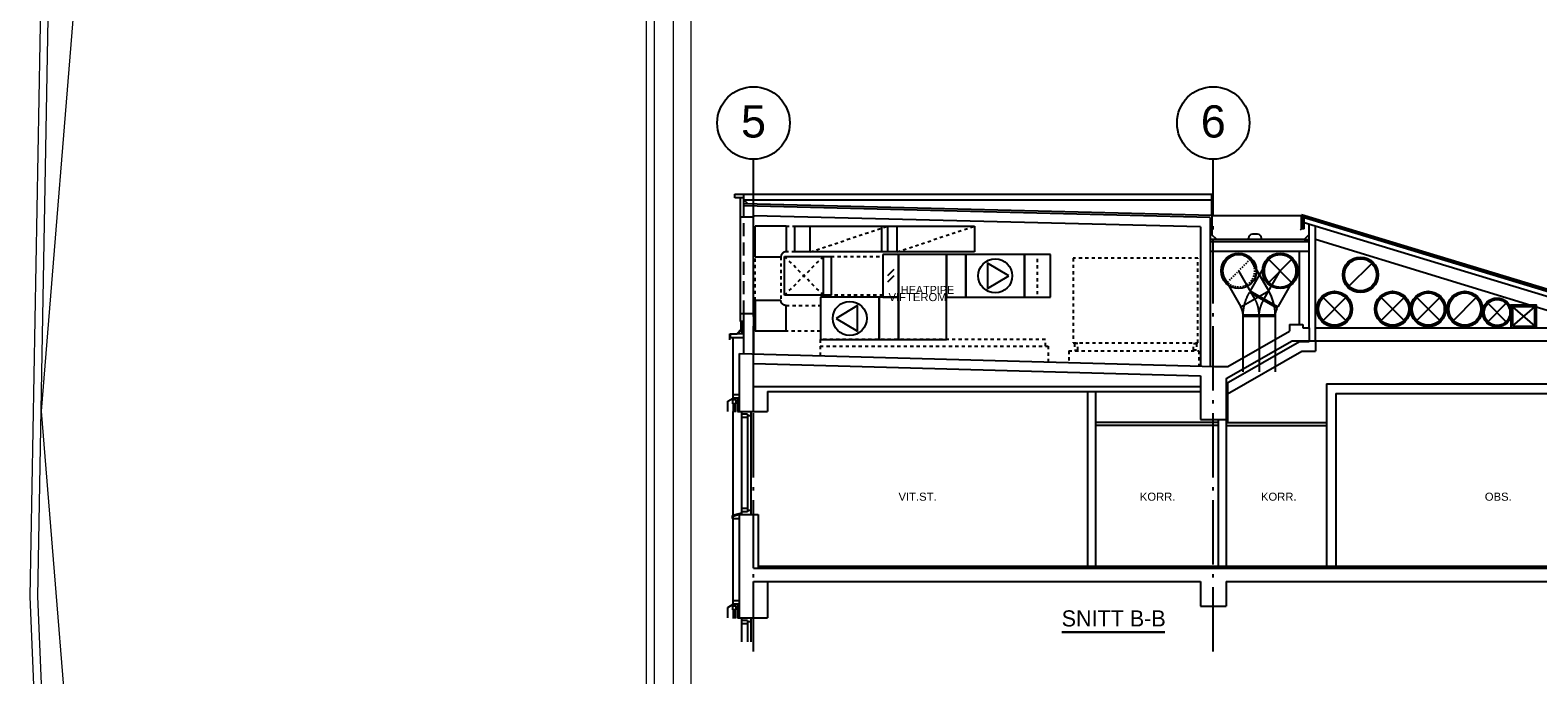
# Model space of a CAD drawing. Header units: millimetres. Extents: x 0 to 83727, y -867 to 61719.
# Tile 14 of 29: x 4977 to 28391, y 30645 to 40651. Entities that reach past the tile are written whole.
import ezdxf
from ezdxf.enums import TextEntityAlignment as Align

# ---------------------------------------------------------------- set-up
doc = ezdxf.new("R2010")
doc.units = ezdxf.units.MM
doc.header["$LTSCALE"] = 50
doc.header["$MEASUREMENT"] = 0
doc.header["$PDMODE"] = 1
for name, pattern in [('2V-CENT', [23, 20, -1.5, 0, -1.5]), ('CENTERLINE', [27, 20, -3, 1, -3]), ('DASHDOT', [1, 0.5, -0.25, 0, -0.25]), ('DASHED', [6, 4, -2]), ('DASHED_1', [2, 1, -1]), ('V-GOMD', [0.8, 0.4, -0.4])]:
    doc.linetypes.add(name, pattern=pattern)
doc.layers.get('0').update_dxf_attribs({"linetype": 'CONTINUOUS'})
for name, color, linetype in [('20606A200D001$0$A26-HEL1', 1, 'CONTINUOUS'), ('20606A200D001$0$A26-HEL2', 1, 'CONTINUOUS'), ('20606A200D001$0$A26-HEL3', 1, 'CONTINUOUS'), ('A12-CEN1', 7, 'DASHDOT'), ('A12-HEL1', 7, 'CONTINUOUS'), ('A12-HEL2', 7, 'CONTINUOUS'), ('A12-HEL3', 7, 'CONTINUOUS'), ('A12-HEL4', 7, 'CONTINUOUS'), ('A23-HEL1', 7, 'CONTINUOUS'), ('A23-HEL2', 7, 'CONTINUOUS'), ('A23-HEL3', 7, 'CONTINUOUS'), ('A23-STI1', 7, 'DASHED'), ('A24-HEL2', 7, 'CONTINUOUS'), ('A24-HEL3', 7, 'CONTINUOUS'), ('A26-HEL1', 7, 'CONTINUOUS'), ('A26-HEL2', 7, 'CONTINUOUS'), ('A26-HEL3', 7, 'CONTINUOUS'), ('A29-HEL2', 7, 'CONTINUOUS'), ('ATXT-HEL1', 7, 'CONTINUOUS'), ('ATXT-HEL2', 7, 'CONTINUOUS'), ('V003', 7, 'CONTINUOUS'), ('V050', 1, 'CONTINUOUS'), ('V051', 1, 'CONTINUOUS'), ('V060-', 3, 'CONTINUOUS')]:
    doc.layers.add(name, color=color, linetype=linetype)
doc.styles.add('FISO', font='fiso')
doc.styles.add('ISO', font='ISO')
doc.styles.get("Standard").update_dxf_attribs({"font": 'arial.ttf'})

# ---------------------------------------------------------------- blocks, each defined once
blk = doc.blocks.new('KRBOJ90_U', base_point=(16239.9, 22615))
at = {"color": 0, "linetype": 'ByBlock'}
for p, q in [((16239.2, 22615.5), (16239.4, 22615.5)), ((16239.2, 22614.5), (16239.2, 22615.5)), ((16239.4, 22615.5), (16240.4, 22615.5)), ((16239.4, 22614.5), (16239.4, 22615.5)), ((16240.4, 22615.5), (16240.4, 22614.5)), ((16239.4, 22614.5), (16239.2, 22614.5)), ((16240.4, 22614.5), (16239.4, 22614.5))]:
    blk.add_line(p, q, dxfattribs=at)
blk.add_point((16239.2, 22615), dxfattribs=at)
blk = doc.blocks.new('2RBOJ90_U', base_point=(16239.9, 22615))
blk.add_point((16239.2, 22615))
at = {"color": 0, "linetype": 'ByBlock'}
blk.add_blockref('KRBOJ90_U', (16239.9, 22615), dxfattribs=at)
at = {"style": 'ISO', "flags": 3}
blk.add_attdef('0', (16239.9, 22615), '', height=1, dxfattribs=at)
blk = doc.blocks.new('V400', base_point=(16229, 22597))
for p, q in [((16229, 22598), (16229, 22597)), ((16230, 22598), (16229, 22598)), ((16230, 22597), (16230, 22598)), ((16229, 22597), (16230, 22597))]:
    blk.add_line(p, q)
blk = doc.blocks.new('KRBOJ90_P', base_point=(16233.5, 22600))
at = {"color": 0, "linetype": 'ByBlock'}
for p, q in [((16232.8, 22599.5), (16232.8, 22600.5)), ((16234, 22600.7), (16233, 22600.7)), ((16234, 22600.7), (16234, 22599.5)), ((16232.8, 22599.5), (16234, 22599.5))]:
    blk.add_line(p, q, dxfattribs=at)
blk.add_arc((16232.8, 22600.7), 0.2, 270, 360, dxfattribs=at)
blk = doc.blocks.new('2RBOJ90_P', base_point=(16233.5, 22600))
for p in [(16233.5, 22600.7), (16232.8, 22600)]:
    blk.add_point(p)
at = {"color": 0, "linetype": 'ByBlock'}
blk.add_blockref('KRBOJ90_P', (16233.5, 22600), dxfattribs=at)
at = {"style": 'ISO', "flags": 3}
blk.add_attdef('0', (16233.5, 22600), '', height=1, dxfattribs=at)
blk = doc.blocks.new('V407', base_point=(16228, 22591))
at = {"color": 1}
for p, q in [((16228.32, 22591), (16227.82, 22591.3)), ((16227.82, 22591.3), (16227.82, 22590.7)), ((16227.82, 22590.7), (16228.32, 22591))]:
    blk.add_line(p, q, dxfattribs=at)
blk.add_circle((16228, 22591), 0.4, dxfattribs=at)
blk = doc.blocks.new('KRBOJ90_N', base_point=(16242.5, 22615))
at = {"color": 0, "linetype": 'ByBlock'}
for p, q in [((16241.8, 22614.5), (16241.8, 22615.5)), ((16241.8, 22615.5), (16242, 22615.5)), ((16242, 22615.5), (16243, 22615.5)), ((16243, 22615.5), (16243, 22614.5)), ((16242, 22614.5), (16241.8, 22614.5)), ((16243, 22614.5), (16242, 22614.5))]:
    blk.add_line(p, q, dxfattribs=at)
at = {"color": 0, "linetype": 'V-GOMD'}
blk.add_line((16242, 22614.5), (16242, 22615.5), dxfattribs=at)
blk = doc.blocks.new('2RBOJ90_N', base_point=(16242.5, 22615))
blk.add_point((16241.8, 22615))
at = {"color": 0, "linetype": 'ByBlock'}
blk.add_blockref('KRBOJ90_N', (16242.5, 22615), dxfattribs=at)
at = {"style": 'ISO', "flags": 3}
blk.add_attdef('0', (16242.5, 22615), '', height=1, dxfattribs=at)
blk = doc.blocks.new('V406', base_point=(16230, 22594))
at = {"color": 1}
for p, q in [((16229.8, 22594), (16230.2, 22594.4)), ((16229.8, 22593.6), (16230.2, 22594))]:
    blk.add_line(p, q, dxfattribs=at)
at = {"color": 1, "const_width": 0.04}
for points in [[(16230, 22594.22, -1), (16230, 22594.18, -1), (16230, 22594.22, -1)], [(16230, 22593.82, -1), (16230, 22593.78, -1), (16230, 22593.82, -1)]]:
    blk.add_lwpolyline(points, format="xyb", dxfattribs=at)
blk = doc.blocks.new('C90', base_point=(16233, 22618))
at = {"color": 0, "linetype": 'ByBlock'}
blk.add_circle((16233, 22618), 0.5, dxfattribs=at)
blk = doc.blocks.new('FLC90', base_point=(0, 5))
at = {"color": 1}
blk.add_line((-0.346, 4.654), (0.346, 5.346), dxfattribs=at)
blk = doc.blocks.new('TLC90', base_point=(0, 4))
at = {"color": 1}
for p, q in [((-0.346, 4.346), (0.346, 3.654)), ((-0.346, 3.654), (0.346, 4.346))]:
    blk.add_line(p, q, dxfattribs=at)
blk = doc.blocks.new('FASADE-KLEDNING')
at = {"layer": 'A23-HEL1'}
for p, q in [((100, 1589), (100, 3200)), ((-30, 1624), (115, 1585)), ((115, 1585), (115, 1542)), ((53, 180), (113, 180)), ((53, 120), (53, 180)), ((53, 120), (113, 120)), ((53, 100), (113, 100)), ((53, 80), (113, 80)), ((53, 60), (113, 60)), ((53, 40), (113, 40)), ((53, 20), (113, 20)), ((53, 0), (113, 0)), ((113, 180), (113, 120))]:
    blk.add_line(p, q, dxfattribs=at)
at = {"layer": 'A23-HEL2'}
for p, q in [((0, 1600), (100, 1573)), ((100, 1538), (0, 1538)), ((100, 210), (100, 1573)), ((0, 260), (100, 260)), ((0, 210), (100, 210)), ((35, 0), (0, 0)), ((35, 210), (35, 0))]:
    blk.add_line(p, q, dxfattribs=at)
at = {"layer": 'A23-HEL3'}
for p, q in [((185, 160), (100, 210)), ((185, 0), (185, 160))]:
    blk.add_line(p, q, dxfattribs=at)
blk = doc.blocks.new('SN-BLBMC')
at = {"layer": 'A12-CEN1', "linetype": 'CENTERLINE'}
for p, q in [((1659, 652), (1659, 8293)), ((8799, 652), (8799, 8293)), ((16329, 652), (16329, 8293))]:
    blk.add_line(p, q, dxfattribs=at)
at = {"layer": 'A12-HEL1'}
for p, q in [((10389, 5677), (14694, 5677)), ((10389, 5477), (14694, 5477)), ((1474, 4377), (1474, 2777)), ((1564, 4334), (1474, 4334)), ((1564, 4284), (1474, 4284)), ((1564, 4334), (1564, 2820)), ((1619, 4311), (1564, 4311)), ((1619, 4377), (1619, 2777)), ((15974, 3882), (15974, 2797)), ((16041, 3815), (15974, 3815)), ((15974, 3765), (16041, 3765)), ((16041, 3815), (16041, 2797)), ((16326, 3577), (16326, 2797)), ((16326, 3527), (16394, 3527)), ((16394, 3577), (16394, 2797)), ((16429, 3577), (16429, 2797)), ((1564, 2870), (1474, 2870)), ((1564, 2820), (1474, 2820)), ((1619, 2843), (1564, 2843)), ((15974, 2847), (16041, 2847)), ((16326, 2847), (16394, 2847)), ((1474, 1177), (1474, 802)), ((1619, 1177), (1619, 802)), ((15839, 1227), (15839, 802)), ((16254, 1227), (16254, 802)), ((16286, 1184), (16286, 802)), ((16286, 1184), (16354, 1184)), ((16354, 1227), (16354, 802)), ((1564, 1134), (1474, 1134)), ((1564, 1084), (1474, 1084)), ((1564, 1134), (1564, 802)), ((1619, 1111), (1564, 1111)), ((16254, 1161), (16286, 1161)), ((16286, 1134), (16354, 1134))]:
    blk.add_line(p, q, dxfattribs=at)
for centre in [(1659, 8856), (8799, 8856), (16329, 8856)]:
    blk.add_circle(centre, 563, dxfattribs=at)
at = {"layer": 'A12-HEL2'}
for p, q in [((15946, 2777), (15946, 2797)), ((16329, 2797), (15946, 2797)), ((16329, 2777), (15946, 2777)), ((1734, 1977), (15974, 1977))]:
    blk.add_line(p, q, dxfattribs=at)
at = {"layer": 'A12-HEL3'}
for p, q in [((8999, 4812), (10136, 5464)), ((10136, 5464), (10289, 5464)), ((14832, 5464), (14689, 5464)), ((15974, 4809), (14832, 5464)), ((1659, 4766), (8599, 4766)), ((1874, 4689), (8599, 4689)), ((1874, 4689), (1874, 4377)), ((15974, 4809), (15974, 3882)), ((1659, 4377), (1874, 4377)), ((16114, 3742), (15974, 3882)), ((1659, 2777), (1734, 2777)), ((1734, 2777), (1734, 1947)), ((15974, 2777), (15974, 1947)), ((1874, 1737), (1874, 1177)), ((1874, 1737), (1874, 1177)), ((15839, 1227), (15839, 1737)), ((1659, 1177), (1874, 1177))]:
    blk.add_line(p, q, dxfattribs=at)
at = {"layer": 'A12-HEL4'}
for p, q in [((9025, 5077), (9984, 5627)), ((9984, 5727), (9984, 5627)), ((9984, 5727), (10189, 5727)), ((10189, 5727), (10189, 5677)), ((10189, 5677), (10289, 5677)), ((10289, 5677), (10289, 5464)), ((14689, 5677), (14689, 5464)), ((14784, 5677), (14689, 5677)), ((14784, 5727), (14784, 5677)), ((14984, 5727), (14784, 5727)), ((14984, 5727), (14984, 5627)), ((15942, 5077), (14984, 5627)), ((8999, 4889), (10024, 5477)), ((10024, 5477), (10289, 5477)), ((14944, 5477), (14689, 5477)), ((16114, 4806), (14944, 5477)), ((1444, 5277), (8819, 5077)), ((1444, 4377), (1444, 5277)), ((16149, 5077), (16229, 5277)), ((16329, 5277), (16229, 5277)), ((16229, 5277), (16329, 5277)), ((16329, 5277), (16329, 3577)), ((1659, 5121), (8599, 4933)), ((1659, 4377), (1659, 5121)), ((8599, 4933), (8599, 4252)), ((8819, 5077), (9025, 5077)), ((16149, 5077), (15942, 5077)), ((8999, 4889), (8999, 4252)), ((16114, 4806), (16114, 3742)), ((1444, 4377), (1659, 4377)), ((8599, 4252), (8999, 4252)), ((16279, 3577), (16114, 3742)), ((16279, 3577), (16329, 3577)), ((1444, 1177), (1444, 2777)), ((1444, 2777), (1659, 2777)), ((1659, 1947), (1659, 2777)), ((16114, 2777), (16114, 1947)), ((16329, 2797), (16329, 1227)), ((1659, 1947), (16114, 1947)), ((1659, 1737), (8599, 1737)), ((1659, 1177), (1659, 1737)), ((8599, 1737), (8599, 1357)), ((8999, 1737), (16114, 1737)), ((8999, 1737), (8999, 1357)), ((16114, 1737), (16114, 1227)), ((1444, 1177), (1659, 1177)), ((8599, 1357), (8999, 1357)), ((15839, 1227), (16329, 1227))]:
    blk.add_line(p, q, dxfattribs=at)
at = {"layer": 'A23-HEL1'}
for p, q in [((1659, 5901), (1659, 7401)), ((1391, 4557), (1331, 4557)), ((1331, 4557), (1331, 4497)), ((1391, 4497), (1331, 4497)), ((1391, 4477), (1331, 4477)), ((1391, 4457), (1331, 4457)), ((1391, 4497), (1391, 4557)), ((1391, 4437), (1331, 4437)), ((1391, 4417), (1331, 4417)), ((1391, 4397), (1331, 4397)), ((1391, 4377), (1331, 4377)), ((16429, 1227), (16429, 802))]:
    blk.add_line(p, q, dxfattribs=at)
at = {"layer": 'A23-HEL2'}
for p, q in [((1459, 5776), (1459, 7693)), ((1509, 7401), (1509, 7571)), ((1459, 7401), (1659, 7401)), ((1459, 5901), (1659, 5901)), ((1509, 5276), (1509, 5901)), ((1479, 5582), (1479, 5776)), ((1344, 4587), (1344, 5519)), ((1444, 4637), (1344, 4637)), ((1444, 4587), (1344, 4587)), ((1409, 4587), (1409, 4377)), ((1409, 4377), (1444, 4377))]:
    blk.add_line(p, q, dxfattribs=at)
at = {"layer": 'A23-HEL3'}
for p, q in [((16429, 3577), (16429, 5277)), ((1259, 4537), (1344, 4587)), ((1259, 4377), (1259, 4537)), ((16429, 3577), (16329, 3577)), ((16329, 2797), (16429, 2797)), ((16429, 1227), (16429, 2797)), ((16329, 1227), (16429, 1227))]:
    blk.add_line(p, q, dxfattribs=at)
at = {"layer": 'A23-STI1'}
blk.add_line((1509, 5901), (1509, 7401), dxfattribs=at)
at = {"layer": 'A24-HEL2'}
for p, q in [((10389, 5477), (10389, 5314)), ((9019, 4651), (10176, 5314)), ((10176, 5314), (10389, 5314)), ((6845, 4689), (6845, 1977)), ((6970, 4689), (6970, 1977)), ((9019, 4824), (9019, 4209)), ((10555, 4809), (10555, 1977)), ((10555, 4809), (15974, 4809)), ((10705, 4659), (10705, 1977)), ((10705, 4659), (15823, 4659)), ((15823, 4659), (15823, 1747))]:
    blk.add_line(p, q, dxfattribs=at)
at = {"layer": 'A24-HEL3'}
for p, q in [((10289, 5677), (10289, 7281)), ((10389, 5477), (10389, 7251)), ((10139, 5727), (10139, 6868)), ((10289, 5477), (10389, 5477)), ((8874, 4252), (8874, 1977)), ((8999, 4252), (8999, 1977))]:
    blk.add_line(p, q, dxfattribs=at)
at = {"layer": 'A26-HEL1'}
for p, q in [((1369, 7751), (8779, 7751)), ((8779, 7418), (8779, 7751)), ((1509, 7663), (8779, 7663)), ((8779, 7418), (10180, 7418)), ((15149, 5921), (10170, 7432)), ((10170, 7215), (10170, 7432)), ((8852, 7048), (8749, 7048)), ((10170, 7215), (10149, 7194)), ((10213, 7048), (10289, 7048)), ((15149, 5921), (15108, 5787)), ((1398, 5584), (1468, 5654)), ((1410, 5580), (1479, 5649)), ((1468, 5654), (1468, 5789)), ((14789, 5727), (14694, 5677)), ((14694, 5727), (14789, 5677)), ((15108, 5787), (15129, 5766)), ((1294, 5489), (1294, 5584)), ((1294, 5584), (1398, 5584))]:
    blk.add_line(p, q, dxfattribs=at)
at = {"layer": 'A26-HEL2'}
for p, q in [((1509, 7748), (1369, 7751)), ((1369, 7693), (1369, 7751)), ((1509, 7571), (1509, 7748)), ((1509, 7693), (1369, 7693)), ((1572, 7599), (1509, 7663)), ((8749, 7389), (1509, 7570)), ((8749, 7389), (8749, 5084)), ((15136, 5914), (10180, 7418)), ((10180, 7392), (10180, 7418)), ((15129, 5890), (10180, 7392)), ((10180, 7215), (10180, 7392)), ((10210, 7215), (10210, 7383)), ((9347, 7048), (9347, 7068)), ((9487, 7128), (9407, 7128)), ((9547, 7048), (9547, 7068)), ((10210, 7215), (10180, 7215)), ((15129, 5890), (15102, 5801)), ((15129, 5890), (15136, 5914)), ((1509, 5776), (1459, 5776)), ((14694, 5677), (14694, 5727)), ((14789, 5727), (14694, 5727)), ((15084, 5806), (15089, 5824)), ((15102, 5801), (15084, 5806)), ((1509, 5582), (1304, 5577)), ((1304, 5519), (1304, 5577)), ((1509, 5519), (1304, 5519)), ((15896, 5177), (15896, 5197)), ((15956, 5257), (16036, 5257)), ((16096, 5177), (16096, 5197))]:
    blk.add_line(p, q, dxfattribs=at)
for centre, start, end in [((9407, 7068), 90, 180), ((9487, 7068), 0, 90), ((15956, 5197), 90, 180), ((16036, 5197), 0, 90)]:
    blk.add_arc(centre, 60, start, end, dxfattribs=at)
at = {"layer": 'A26-HEL3'}
for p, q in [((8779, 7418), (1509, 7600)), ((8599, 7242), (1659, 7416)), ((1659, 7416), (1659, 7401)), ((8779, 7418), (8779, 7121)), ((15089, 5824), (10210, 7305)), ((8599, 7242), (8599, 5084)), ((8852, 7048), (8779, 7121)), ((10213, 7048), (8852, 7048)), ((10213, 7048), (10289, 7124)), ((14694, 5727), (10389, 7048)), ((8749, 7018), (10289, 7018)), ((8749, 6868), (10289, 6868)), ((1659, 5901), (1659, 5272)), ((14984, 5727), (14984, 5855)), ((15089, 5824), (15110, 5896)), ((15846, 5268), (14984, 5748)), ((15846, 5177), (15846, 5268)), ((16146, 5177), (15846, 5177)), ((16206, 5329), (16146, 5177)), ((16206, 5329), (16469, 5335)), ((16229, 5277), (16250, 5330)), ((16329, 5277), (16469, 5277)), ((16469, 5277), (16469, 5335))]:
    blk.add_line(p, q, dxfattribs=at)
at = {"layer": 'A29-HEL2'}
for p, q in [((8874, 4209), (6970, 4209)), ((8874, 4159), (6970, 4159)), ((8999, 4209), (10555, 4209)), ((8999, 4159), (10555, 4159))]:
    blk.add_line(p, q, dxfattribs=at)
at = {"layer": 'A23-HEL1', "xscale": -1}
blk.add_blockref('FASADE-KLEDNING', (1444, 1177), dxfattribs=at)
at = {"layer": 'ATXT-HEL1', "color": 7}
for s, p in [('VIFTEROM', (4207, 6091)), ('VIT.ST.', (4207, 2993)), ('KORR.', (7935, 2993)), ('KORR.', (9816, 2993)), ('OBS.', (13225, 2993))]:
    blk.add_text(s, height=125, dxfattribs=at).set_placement(p, align=Align.CENTER)
at = {"layer": 'ATXT-HEL2'}
for s, p in [('6', (8799, 8630)), ('5', (1659, 8630)), ('7', (16329, 8630))]:
    blk.add_text(s, height=500, dxfattribs=at).set_placement(p, align=Align.CENTER)
blk = doc.blocks.new('CBOJ30_P', base_point=(16231.268, 22619))
at = {"color": 0, "linetype": 'ByBlock'}
blk.add_arc((16231, 22620), 1, 270, 300, dxfattribs=at)
blk = doc.blocks.new('KBOJ30_P', base_point=(16231.268, 22619))
at = {"color": 0, "linetype": 'ByBlock'}
for p, q in [((16231, 22619.5), (16231, 22618.5)), ((16231.25, 22619.567), (16231.75, 22618.701))]:
    blk.add_line(p, q, dxfattribs=at)
for radius in [0.5, 1.5]:
    blk.add_arc((16231, 22620), radius, 270, 300, dxfattribs=at)
blk = doc.blocks.new('3BOJ30_P', base_point=(16231.268, 22619))
for p in [(16231.5, 22619.134), (16231, 22619)]:
    blk.add_point(p)
at = {"color": 0, "linetype": 'ByBlock'}
blk.add_blockref('KBOJ30_P', (16231.268, 22619), dxfattribs=at)
at = {"color": 1, "linetype": '2V-CENT'}
blk.add_blockref('CBOJ30_P', (16231.268, 22619), dxfattribs=at)
at = {"style": 'ISO', "flags": 3}
blk.add_attdef('0', (16231.268, 22619), '', height=1, dxfattribs=at)
blk = doc.blocks.new('CBOJ90_NB', base_point=(86107.402, 31352.24))
at = {"color": 0, "linetype": 'ByBlock'}
blk.add_line((86106.402, 31352.24), (86107.402, 31352.24), dxfattribs=at)
blk = doc.blocks.new('CG90', base_point=(16232.85, 22618.014))
at = {"color": 0, "linetype": 'ByBlock'}
blk.add_arc((16232.85, 22618.014), 0.5, 90, 270, dxfattribs=at)
at = {"color": 0, "linetype": 'V-GOMD'}
blk.add_arc((16232.85, 22618.014), 0.5, 270, 450, dxfattribs=at)
blk = doc.blocks.new('KBOJ90_NB', base_point=(86107.402, 31352.24))
at = {"color": 0, "linetype": 'ByBlock'}
for p, q in [((86107.402, 31352.74), (86106.402, 31352.74)), ((86106.402, 31352.74), (86106.402, 31351.74)), ((86106.402, 31351.74), (86107.402, 31351.74))]:
    blk.add_line(p, q, dxfattribs=at)
at = {"color": 0, "linetype": 'ByBlock', "rotation": 179.9999299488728}
blk.add_blockref('CG90', (86107.402, 31352.24), dxfattribs=at)
blk = doc.blocks.new('3BOJ90_NB', base_point=(86107.402, 31352.24))
blk.add_point((86106.402, 31352.24))
at = {"color": 0, "linetype": 'ByBlock'}
blk.add_blockref('KBOJ90_NB', (86107.402, 31352.24), dxfattribs=at)
at = {"color": 1, "linetype": '2V-CENT'}
blk.add_blockref('CBOJ90_NB', (86107.402, 31352.24), dxfattribs=at)
at = {"style": 'ISO', "flags": 3}
blk.add_attdef('0', (86107.402, 31352.24), '', height=1, dxfattribs=at)
blk = doc.blocks.new('20606A200D001')
at = {"layer": '20606A200D001$0$A26-HEL1', "color": 7, "linetype": 'Continuous', "lineweight": 0}
for points in [[(19657, 41904), (19086, 34804)], [(19086, 34804), (19657, 27703)]]:
    blk.add_lwpolyline(points, dxfattribs=at)
at = {"layer": '20606A200D001$0$A26-HEL2', "color": 7, "linetype": 'Continuous', "lineweight": 0}
for points in [[(29176, 21334), (29176, 51034)], [(28905, 21334), (28905, 50773)]]:
    blk.add_lwpolyline(points, dxfattribs=at)
at = {"layer": '20606A200D001$0$A26-HEL3', "color": 7, "linetype": 'Continuous', "lineweight": 0}
for points in [[(28607, 21334), (28607, 51055)], [(19370, 20954), (18913, 31924), (19128, 43954), (19146, 44954), (19165, 46054), (19187, 47254), (19251, 50860)], [(28485, 21334), (28485, 50938)], [(19486, 21075), (19034, 31925), (19371, 50743)]]:
    blk.add_lwpolyline(points, dxfattribs=at)

msp = doc.modelspace()

# ---------------------------------------------------------------- linework, layer by layer
at = {"layer": 'V003', "color": 7, "const_width": 35}
msp.add_lwpolyline([(20996.12, 31307), (22602.57, 31307)], dxfattribs=at)
at = {"layer": 'V050', "linetype": 'DASHED_1'}
for p, q in [((20614.41, 37102.2), (20614.41, 36553.03)), ((17243.41, 35747.7), (20788.75, 35747.7)), ((17243.41, 35747.7), (17243.41, 35600.17)), ((20788.75, 35747.7), (20788.75, 35510.23)), ((21105.39, 35673.48), (23128.05, 35673.48)), ((21105.39, 35673.48), (21105.39, 35502.23)), ((23128.05, 35673.48), (23128.05, 35451.14))]:
    msp.add_line(p, q, dxfattribs=at)
for points in [[(21173.24, 35799.72), (23113.24, 35799.72), (23113.24, 37109.72), (21173.24, 37109.72)], [(17243.41, 35747.7), (20743.41, 35747.7), (20743.41, 35847.7), (17243.41, 35847.7)], [(21194.94, 35685.88), (21244.94, 35685.88), (21244.94, 35785.88), (21194.94, 35785.88)], [(23090.83, 35685.88), (23040.83, 35685.88), (23040.83, 35785.88), (23090.83, 35785.88)]]:
    msp.add_lwpolyline(points, close=True, dxfattribs=at)
at = {"layer": 'V060-', "linetype": 'DASHED_1'}
for p, q in [((16715.99, 37610.39), (16853.29, 37610.39)), ((16236.03, 36456.74), (16236.03, 37131.36)), ((16636.03, 37131.36), (16636.03, 36456.74)), ((16853.29, 37210.39), (16715.99, 37210.39)), ((17414.68, 37137.7), (18220.18, 37137.7)), ((18220.18, 36537.7), (17414.68, 36537.7)), ((16715.99, 36377.7), (17250.18, 36377.7)), ((17250.18, 35977.7), (16715.99, 35977.7))]:
    msp.add_line(p, q, dxfattribs=at)
at = {"layer": 'V060-', "color": 1, "linetype": 'DASHED_1'}
for p, q in [((17092.49, 37209.75), (18292.49, 37609.75)), ((18441.21, 37209.75), (19641.21, 37609.75)), ((17294.22, 36537.57), (16694.22, 37137.57)), ((16694.22, 36537.57), (17294.22, 37137.57))]:
    msp.add_line(p, q, dxfattribs=at)
at = {"layer": 'V060-', "color": 1, "linetype": 'V-GOMD'}
msp.add_line((23572.51, 36741.7), (23918.66, 37087.85), dxfattribs=at)
at = {"layer": 'V060-'}
for p, q in [((24212.09, 36606.76), (23962.09, 37039.77)), ((23529.08, 36789.77), (23779.08, 36356.76)), ((23779.08, 36356.76), (24212.09, 36606.76))]:
    msp.add_line(p, q, dxfattribs=at)
at = {"layer": 'V060-', "color": 1, "linetype": 'Continuous'}
for p, q in [((27996.42, 36058.25), (28346.42, 36358.25)), ((27996.42, 36358.25), (28346.16, 36058.25))]:
    msp.add_line(p, q, dxfattribs=at)
at = {"layer": 'V060-', "linetype": 'Continuous'}
for p, q in [((23812.66, 35347), (23812.66, 36232.37)), ((24312.66, 36232.37), (24312.66, 35347))]:
    msp.add_line(p, q, dxfattribs=at)
at = {"layer": 'V060-', "color": 1, "linetype": '2V-CENT'}
msp.add_line((24062.66, 36232.37), (24062.66, 35347), dxfattribs=at)
at = {"layer": 'V060-'}
for points in [[(27971.42, 36033.25), (28371.42, 36033.25), (28371.42, 36383.25), (27971.42, 36383.25)], [(27996.42, 36058.25), (28346.42, 36058.25), (28346.42, 36358.25), (27996.42, 36358.25)]]:
    msp.add_lwpolyline(points, close=True, dxfattribs=at)
for centre, radius in [((23745.59, 36914.77), 275), ((25636.29, 36853.71), 275), ((25233.21, 36322.63), 275), ((26135.4, 36322.63), 275), ((26688.62, 36322.63), 275), ((27256.74, 36322.63), 275), ((27757.81, 36268.51), 225)]:
    msp.add_circle(centre, radius, dxfattribs=at)
at = {"layer": 'V060-', "color": 1}
msp.add_circle((24389.19, 36913.88), 275, dxfattribs=at)
at = {"layer": 'V060-'}
msp.add_arc((23745.59, 36914.77), 250, 29.99993, 209.99993, dxfattribs=at)
at = {"layer": 'V060-', "linetype": 'V-GOMD'}
msp.add_arc((23745.59, 36914.77), 250, 209.99993, 389.99993, dxfattribs=at)

# ---------------------------------------------------------------- block references
at = {"layer": 'V003'}
msp.add_blockref('SN-BLBMC', (14551.34, 30354.36), dxfattribs=at)
at = {"layer": 'V050', "linetype": 'DASHED_1', "rotation": 180}
for name, p, xscale, yscale, zscale in [('V400', (18460.18, 37167.7), 240, 660, 240), ('V406', (18340.18, 36837.7), 240, 240, 240), ('V400', (18160.18, 36507.7), 910, 660, 910), ('V407', (17705.18, 36177.7), 660, 660, 660), ('V400', (18460.18, 36507.7), 300, 660, 300)]:
    msp.add_blockref(name, p, dxfattribs=dict(at, xscale=xscale, yscale=yscale, zscale=zscale))
at = {"layer": 'V050', "linetype": 'DASHED_1'}
for name, p, xscale, yscale, zscale in [('V400', (18460.18, 35847.7), 750, 1320, 750), ('V400', (19210.18, 36507.7), 300, 660, 300), ('V400', (19510.18, 36507.7), 910, 660, 910), ('V407', (19965.18, 36837.7), 660, 660, 660), ('V400', (20420.18, 36507.7), 400, 660, 400)]:
    msp.add_blockref(name, p, dxfattribs=dict(at, xscale=xscale, yscale=yscale, zscale=zscale))
at = {"layer": 'V060-'}
msp.add_blockref('20606A200D001', (-13935.71, -65), dxfattribs=at)
at = {"layer": 'V060-', "linetype": 'DASHED_1', "rotation": 180}
for name, p, xscale, yscale, zscale in [('2RBOJ90_P', (16435.99, 37410.39), 400, 400, 400), ('2RBOJ90_N', (16994.22, 36837.57), 600, 600, 600)]:
    msp.add_blockref(name, p, dxfattribs=dict(at, xscale=xscale, yscale=yscale, zscale=zscale))
at = {"layer": 'V060-', "linetype": 'DASHED_1', "yscale": 400}
for name, p, xscale, zscale in [('2RBOJ90_U', (17692.49, 37409.75), 1200, 1200), ('2RBOJ90_U', (19041.21, 37409.75), 1200, 1200), ('2RBOJ90_P', (16435.99, 36177.7), -400, 400)]:
    msp.add_blockref(name, p, dxfattribs=dict(at, xscale=xscale, zscale=zscale))
at = {"layer": 'V060-', "color": 1, "linetype": 'V-GOMD'}
for name, p, xscale, yscale, zscale, rotation in [('3BOJ90_NB', (24389.19, 36913.88), 500, 500, 500, 60.00000000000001), ('3BOJ30_P', (24062.57, 36338.93), -500.0000000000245, 500.0000000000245, 500.0000000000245, 270)]:
    msp.add_blockref(name, p, dxfattribs=dict(at, xscale=xscale, yscale=yscale, zscale=zscale, rotation=rotation))
at = {"layer": 'V060-'}
for name, p, xscale, yscale, zscale in [('TLC90', (24389.19, 36913.88), 500, 500, 500), ('C90', (25636.29, 36853.71), 500, 500, 500), ('FLC90', (25636.29, 36853.71), 500, 500, 500), ('C90', (25233.21, 36322.63), 500, 500, 500), ('C90', (26135.4, 36322.63), 500, 500, 500), ('C90', (26688.62, 36322.63), 500, 500, 500), ('C90', (27256.74, 36322.63), 500, 500, 500), ('TLC90', (25233.21, 36322.63), 500, 500, 500), ('TLC90', (26135.4, 36322.63), 500, 500, 500), ('TLC90', (26688.62, 36322.63), 500, 500, 500), ('FLC90', (27256.74, 36322.63), 500, 500, 500), ('C90', (27757.81, 36268.51), 400, 400, 400), ('TLC90', (27757.81, 36268.51), 400, 400, 400)]:
    msp.add_blockref(name, p, dxfattribs=dict(at, xscale=xscale, yscale=yscale, zscale=zscale))
at = {"layer": 'V060-', "xscale": 500, "yscale": 500, "zscale": 500, "rotation": 120}
msp.add_blockref('CBOJ90_NB', (23745.59, 36914.77), dxfattribs=at)
at = {"layer": 'V060-', "linetype": 'Continuous', "xscale": 500.0000000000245, "yscale": 500.0000000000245, "zscale": 500.0000000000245, "rotation": 90}
msp.add_blockref('3BOJ30_P', (24062.57, 36365.74), dxfattribs=at)

# ---------------------------------------------------------------- texts
at = {"layer": 'V003', "color": 7, "style": 'FISO'}
msp.add_text('SNITT B-B', height=250, dxfattribs=at).set_placement((20996.12, 31395.92))
at = {"layer": 'V051', "color": 1, "linetype": 'DASHED_1', "style": 'FISO'}
msp.add_text('HEATPIPE', height=125, dxfattribs=at).set_placement((18499.91, 36557.29))

doc.saveas('drawing.dxf')
